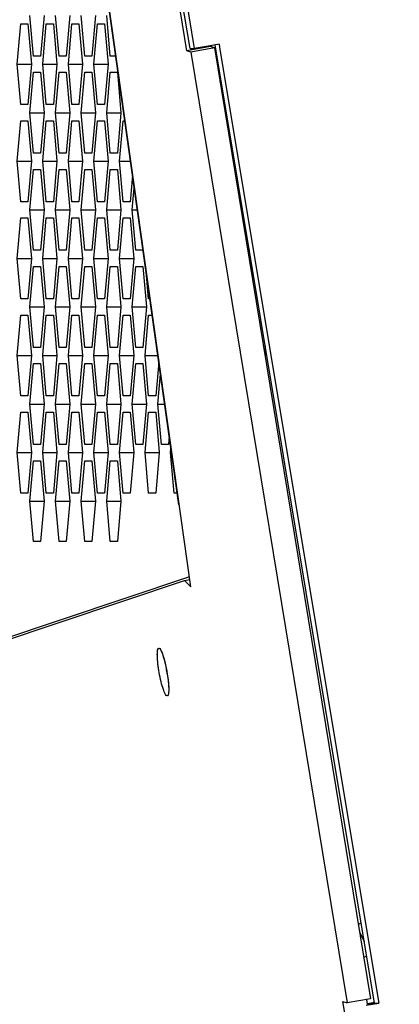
# Model space of a CAD drawing. Header units: millimetres. Extents: x 0 to 420, y 0 to 297.
# Tile 250 of 256: x 230.38 to 232.72, y 205.21 to 211.3. Entities that reach past the tile are written whole.
import ezdxf

# ---------------------------------------------------------------- set-up
doc = ezdxf.new("R2010")
doc.units = ezdxf.units.MM
doc.header["$LTSCALE"] = 23.1
doc.layers.get('0').update_dxf_attribs({"linetype": 'CONTINUOUS'})
doc.layers.add('DIM_PILOTEES', color=7, linetype='CONTINUOUS')
doc.styles.get("Standard").update_dxf_attribs({"font": 'txt', "width": 0.7})
doc.dimstyles.new('DIMSTYLE_1', dxfattribs={"dimtxt": 2.5, "dimasz": 3.5, "dimexe": 2, "dimexo": 0, "dimtad": 1, "dimdec": 0, "dimlfac": 10, "dimdsep": 46, "dimtxsty": 'Standard', "dimblk": '_FILLED', "dimblk1": '_FILLED', "dimblk2": '_FILLED', "dimcen": 0.09, "dimazin": 2, "dimtp": 1.2, "dimtm": 1.2, "dimtfac": 1, "dimtdec": 0, "dimtofl": 0, "dimtmove": 0, "dimatfit": 3, "dimldrblk": '_FILLED', "dimfxl": 0, "dimtolj": 1, "dimarcsym": 0})
doc.dimstyles.new('DIMSTYLE_2', dxfattribs={"dimtxt": 2.5, "dimasz": 3.5, "dimexe": 2, "dimexo": 0, "dimtad": 1, "dimdec": 0, "dimlfac": 10, "dimdsep": 46, "dimtxsty": 'Standard', "dimblk": '_FILLED', "dimblk1": '_FILLED', "dimblk2": '_FILLED', "dimcen": 0.09, "dimazin": 2, "dimtp": 0.5, "dimtm": 0.5, "dimtfac": 1, "dimtdec": 0, "dimtofl": 0, "dimtmove": 0, "dimatfit": 3, "dimldrblk": '_FILLED', "dimfxl": 0, "dimtolj": 1, "dimarcsym": 0})
doc.dimstyles.new('DIMSTYLE_4', dxfattribs={"dimtxt": 2.5, "dimasz": 3.5, "dimexe": 2, "dimexo": 0, "dimtad": 1, "dimdec": 0, "dimlfac": 10, "dimdsep": 46, "dimtxsty": 'Standard', "dimblk": '_FILLED', "dimblk1": '_FILLED', "dimblk2": '_FILLED', "dimcen": 0.09, "dimazin": 2, "dimtp": 0.8, "dimtm": 0.8, "dimtfac": 1, "dimtdec": 0, "dimtofl": 0, "dimtmove": 0, "dimatfit": 3, "dimldrblk": '_FILLED', "dimfxl": 0, "dimtolj": 1, "dimarcsym": 0})

# ---------------------------------------------------------------- blocks, each defined once
blk = doc.blocks.new('_FILLED')
at = {"color": 0, "linetype": 'ByBlock'}
blk.add_solid([(0, 0), (-1, 0.1429), (-1, -0.1429)], dxfattribs=at)
blk = doc.blocks.new('*D1')
at = {"layer": 'DIM_PILOTEES', "color": 2, "linetype": 'Continuous'}
for p, q in [((273.9153, 254.2086), (213.2201, 254.2086)), ((215.2201, 254.2086), (215.2201, 191.8279)), ((215.2201, 129.4471), (215.2201, 191.8279)), ((273.9407, 129.4471), (213.2201, 129.4471))]:
    blk.add_line(p, q, dxfattribs=at)
at = {"layer": 'DIM_PILOTEES', "color": 2, "linetype": 'Continuous', "xscale": 3.5, "yscale": 3.5, "zscale": 3.5}
for p, rotation in [((215.2201, 254.2086), 90), ((215.2201, 129.4471), 270)]:
    blk.add_blockref('_FILLED', p, dxfattribs=dict(at, rotation=rotation))
at = {"layer": 'DIM_PILOTEES', "color": 2, "linetype": 'Continuous', "insert": (212.0951, 191.6644), "char_height": 2.5, "width": 10.982143, "attachment_point": 2, "rotation": 90, "line_spacing_factor": 0.9}
blk.add_mtext('{\\ftxt;\\W0.0001;\\H0.0001;\\~}{\\ftxt;\\W2.9285714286;\\H2.5; }{\\ftxt;\\W0.0001;\\H0.0001;\\~}', dxfattribs=at)
blk = doc.blocks.new('*D2')
at = {"layer": 'DIM_PILOTEES', "color": 2, "linetype": 'Continuous'}
for p, q in [((226.3883, 206.1532), (226.3883, 267.8625)), ((243.2945, 226.4959), (243.2945, 267.8625)), ((226.3883, 265.8625), (218.8883, 265.8625)), ((218.8883, 265.8625), (234.8414, 265.8625)), ((250.7945, 265.8625), (234.8414, 265.8625)), ((243.2945, 265.8625), (250.7945, 265.8625))]:
    blk.add_line(p, q, dxfattribs=at)
at = {"layer": 'DIM_PILOTEES', "color": 2, "linetype": 'Continuous', "xscale": 3.5, "yscale": 3.5, "zscale": 3.5}
blk.add_blockref('_FILLED', (226.3883, 265.8625), dxfattribs=at)
at = {"layer": 'DIM_PILOTEES', "color": 2, "linetype": 'Continuous', "xscale": 3.5, "yscale": 3.5, "zscale": 3.5, "rotation": 180}
blk.add_blockref('_FILLED', (243.2945, 265.8625), dxfattribs=at)
at = {"layer": 'DIM_PILOTEES', "color": 2, "linetype": 'Continuous', "insert": (235.5503, 268.9875), "char_height": 2.5, "width": 8.035714, "attachment_point": 2, "line_spacing_factor": 0.9}
blk.add_mtext('{\\ftxt;\\W0.0001;\\H0.0001;\\~}{\\ftxt;\\W2.1428571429;\\H2.5; }{\\ftxt;\\W0.0001;\\H0.0001;\\~}', dxfattribs=at)
blk = doc.blocks.new('*D9')
at = {"layer": 'DIM_PILOTEES', "color": 2, "linetype": 'Continuous'}
for p, q in [((226.3883, 206.1532), (226.3883, 279.9641)), ((276.2211, 241.5579), (276.2211, 279.9641)), ((226.3883, 277.9641), (251.3047, 277.9641)), ((276.2211, 277.9641), (251.3047, 277.9641))]:
    blk.add_line(p, q, dxfattribs=at)
at = {"layer": 'DIM_PILOTEES', "color": 2, "linetype": 'Continuous', "xscale": 3.5, "yscale": 3.5, "zscale": 3.5, "rotation": 180}
blk.add_blockref('_FILLED', (226.3883, 277.9641), dxfattribs=at)
at = {"layer": 'DIM_PILOTEES', "color": 2, "linetype": 'Continuous', "xscale": 3.5, "yscale": 3.5, "zscale": 3.5}
blk.add_blockref('_FILLED', (276.2211, 277.9641), dxfattribs=at)
at = {"layer": 'DIM_PILOTEES', "color": 2, "linetype": 'Continuous', "insert": (253.158, 281.0891), "char_height": 2.5, "width": 8.839286, "attachment_point": 2, "line_spacing_factor": 0.9}
blk.add_mtext('{\\ftxt;\\W0.0001;\\H0.0001;\\~}{\\ftxt;\\W2.3571428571;\\H2.5; }{\\ftxt;\\W0.0001;\\H0.0001;\\~}', dxfattribs=at)

msp = doc.modelspace()

# ---------------------------------------------------------------- linework, layer by layer
at = {"color": 7, "linetype": 'Continuous'}
for p, q in [((231.435, 207.7924), (230.4753, 214.5949)), ((231.3614, 208.2997), (230.4774, 214.5656)), ((231.4103, 211.105), (231.2487, 212.0882)), ((231.431, 211.1192), (231.2754, 212.0545)), ((231.3008, 212.0545), (231.4564, 211.1192)), ((231.5561, 211.131), (231.4103, 211.105)), ((231.431, 211.1192), (231.4564, 211.1192)), ((231.5817, 211.1224), (231.4359, 211.0964)), ((231.5552, 211.1361), (231.4564, 211.1192)), ((231.6103, 211.1455), (231.5552, 211.1361)), ((232.5711, 205.2204), (231.5856, 211.1414)), ((231.6103, 211.1455), (231.6132, 211.1277)), ((231.6103, 211.1455), (231.6132, 211.1277)), ((231.6132, 211.1277), (232.5906, 205.2553)), ((231.4359, 211.0964), (231.4103, 211.105)), ((231.4359, 211.0964), (232.4009, 205.2219)), ((230.3618, 211.022), (230.4496, 211.022)), ((230.5199, 211.022), (230.6077, 211.022)), ((230.678, 211.022), (230.7658, 211.022)), ((230.8361, 211.022), (230.9239, 211.022)), ((230.4408, 210.722), (230.5287, 210.722)), ((230.5989, 210.722), (230.6867, 210.722)), ((230.757, 210.722), (230.8448, 210.722)), ((230.9151, 210.722), (231.0029, 210.722)), ((230.3618, 210.422), (230.4496, 210.422)), ((230.5199, 210.422), (230.6077, 210.422)), ((230.678, 210.422), (230.7658, 210.422)), ((230.8361, 210.422), (230.9239, 210.422)), ((230.9941, 210.422), (231.062, 210.422)), ((230.4408, 210.122), (230.5287, 210.122)), ((230.5989, 210.122), (230.6867, 210.122)), ((230.757, 210.122), (230.8448, 210.122)), ((230.9151, 210.122), (231.0029, 210.122)), ((231.0732, 210.122), (231.1043, 210.122)), ((230.3618, 209.822), (230.4496, 209.822)), ((230.5199, 209.822), (230.6077, 209.822)), ((230.678, 209.822), (230.7658, 209.822)), ((230.8361, 209.822), (230.9239, 209.822)), ((230.9941, 209.822), (231.082, 209.822)), ((230.4408, 209.522), (230.5287, 209.522)), ((230.5989, 209.522), (230.6867, 209.522)), ((230.757, 209.522), (230.8448, 209.522)), ((230.9151, 209.522), (231.0029, 209.522)), ((231.0732, 209.522), (231.161, 209.522)), ((230.3618, 209.222), (230.4496, 209.222)), ((230.5199, 209.222), (230.6077, 209.222)), ((230.678, 209.222), (230.7658, 209.222)), ((230.8361, 209.222), (230.9239, 209.222)), ((230.9941, 209.222), (231.082, 209.222)), ((231.1522, 209.222), (231.2313, 209.222)), ((231.8952, 209.2814), (231.8952, 209.214)), ((230.4408, 208.922), (230.5287, 208.922)), ((230.5989, 208.922), (230.6867, 208.922)), ((230.757, 208.922), (230.8448, 208.922)), ((230.9151, 208.922), (231.0029, 208.922)), ((231.0732, 208.922), (231.161, 208.922)), ((231.2313, 208.922), (231.2736, 208.922)), ((230.3618, 208.622), (230.4496, 208.622)), ((230.5199, 208.622), (230.6077, 208.622)), ((230.678, 208.622), (230.7658, 208.622)), ((230.8361, 208.622), (230.9239, 208.622)), ((230.9941, 208.622), (231.082, 208.622)), ((231.1522, 208.622), (231.2401, 208.622)), ((230.4408, 208.322), (230.5287, 208.322)), ((230.5989, 208.322), (230.6867, 208.322)), ((230.757, 208.322), (230.8448, 208.322)), ((230.9151, 208.322), (231.0029, 208.322)), ((226.3883, 206.1532), (231.3956, 207.8322)), ((231.3956, 207.8322), (231.4286, 207.8381)), ((231.3956, 207.8322), (231.435, 207.7924)), ((232.4711, 205.7083), (232.4885, 205.7167)), ((232.4788, 205.6614), (232.5076, 205.6017)), ((232.5227, 205.5111), (232.5049, 205.5025)), ((232.5368, 204.2473), (232.3753, 205.2305)), ((232.3753, 205.2305), (232.4009, 205.2219)), ((232.5467, 205.2479), (232.4009, 205.2219)), ((232.5195, 205.2072), (232.5964, 205.2204)), ((232.5272, 205.2191), (232.57, 205.2268)), ((232.5711, 205.2204), (232.5282, 205.213)), ((232.5711, 205.2204), (232.5964, 205.2204)), ((232.5906, 205.2553), (232.5964, 205.2204)), ((232.5906, 205.2553), (232.5964, 205.2204))]:
    msp.add_line(p, q, dxfattribs=at)
at = {"color": 3, "linetype": 'Continuous'}
for p, q in [((230.4628, 211.072), (230.4408, 211.322)), ((230.5287, 211.322), (230.5067, 211.072)), ((230.6209, 211.072), (230.5989, 211.322)), ((230.6867, 211.322), (230.6648, 211.072)), ((230.779, 211.072), (230.757, 211.322)), ((230.8448, 211.322), (230.8229, 211.072)), ((230.9371, 211.072), (230.9151, 211.322)), ((230.3618, 211.022), (230.3837, 211.272)), ((230.3837, 211.272), (230.4277, 211.272)), ((230.4277, 211.272), (230.4496, 211.022)), ((230.5199, 211.022), (230.5418, 211.272)), ((230.5418, 211.272), (230.5857, 211.272)), ((230.5857, 211.272), (230.6077, 211.022)), ((230.678, 211.022), (230.6999, 211.272)), ((230.6999, 211.272), (230.7438, 211.272)), ((230.7438, 211.272), (230.7658, 211.022)), ((230.8361, 211.022), (230.858, 211.272)), ((230.858, 211.272), (230.9019, 211.272)), ((230.9019, 211.272), (230.9239, 211.022)), ((231.5561, 211.131), (231.5552, 211.1361)), ((231.5817, 211.1224), (231.5561, 211.131)), ((231.5817, 211.1224), (232.5467, 205.2479)), ((230.5067, 211.072), (230.4628, 211.072)), ((230.6648, 211.072), (230.6209, 211.072)), ((230.8229, 211.072), (230.779, 211.072)), ((230.9703, 211.072), (230.9371, 211.072)), ((230.3837, 210.772), (230.3618, 211.022)), ((230.4496, 211.022), (230.4277, 210.772)), ((230.5418, 210.772), (230.5199, 211.022)), ((230.6077, 211.022), (230.5857, 210.772)), ((230.6999, 210.772), (230.678, 211.022)), ((230.7658, 211.022), (230.7438, 210.772)), ((230.858, 210.772), (230.8361, 211.022)), ((230.9239, 211.022), (230.9019, 210.772)), ((230.4408, 210.722), (230.4628, 210.972)), ((230.4628, 210.972), (230.5067, 210.972)), ((230.5067, 210.972), (230.5287, 210.722)), ((230.5989, 210.722), (230.6209, 210.972)), ((230.6209, 210.972), (230.6648, 210.972)), ((230.6648, 210.972), (230.6867, 210.722)), ((230.757, 210.722), (230.779, 210.972)), ((230.779, 210.972), (230.8229, 210.972)), ((230.8229, 210.972), (230.8448, 210.722)), ((230.9151, 210.722), (230.9371, 210.972)), ((230.9371, 210.972), (230.981, 210.972)), ((230.981, 210.972), (231.0029, 210.722)), ((231.6165, 210.9103), (231.6174, 210.9502)), ((231.617, 210.9305), (231.6213, 210.8809)), ((230.4277, 210.772), (230.3837, 210.772)), ((230.5857, 210.772), (230.5418, 210.772)), ((230.7438, 210.772), (230.6999, 210.772)), ((230.9019, 210.772), (230.858, 210.772)), ((230.4628, 210.472), (230.4408, 210.722)), ((230.5287, 210.722), (230.5067, 210.472)), ((230.6209, 210.472), (230.5989, 210.722)), ((230.6867, 210.722), (230.6648, 210.472)), ((230.779, 210.472), (230.757, 210.722)), ((230.8448, 210.722), (230.8229, 210.472)), ((230.9371, 210.472), (230.9151, 210.722)), ((231.0029, 210.722), (230.981, 210.472)), ((230.3618, 210.422), (230.3837, 210.672)), ((230.3837, 210.672), (230.4277, 210.672)), ((230.4277, 210.672), (230.4496, 210.422)), ((230.5199, 210.422), (230.5418, 210.672)), ((230.5418, 210.672), (230.5857, 210.672)), ((230.5857, 210.672), (230.6077, 210.422)), ((230.678, 210.422), (230.6999, 210.672)), ((230.6999, 210.672), (230.7438, 210.672)), ((230.7438, 210.672), (230.7658, 210.422)), ((230.8361, 210.422), (230.858, 210.672)), ((230.858, 210.672), (230.9019, 210.672)), ((230.9019, 210.672), (230.9239, 210.422)), ((230.9941, 210.422), (231.0161, 210.672)), ((231.0161, 210.672), (231.0267, 210.672)), ((230.5067, 210.472), (230.4628, 210.472)), ((230.6648, 210.472), (230.6209, 210.472)), ((230.8229, 210.472), (230.779, 210.472)), ((230.981, 210.472), (230.9371, 210.472)), ((230.3837, 210.172), (230.3618, 210.422)), ((230.4496, 210.422), (230.4277, 210.172)), ((230.5418, 210.172), (230.5199, 210.422)), ((230.6077, 210.422), (230.5857, 210.172)), ((230.6999, 210.172), (230.678, 210.422)), ((230.7658, 210.422), (230.7438, 210.172)), ((230.858, 210.172), (230.8361, 210.422)), ((230.9239, 210.422), (230.9019, 210.172)), ((231.0161, 210.172), (230.9941, 210.422)), ((230.4408, 210.122), (230.4628, 210.372)), ((230.4628, 210.372), (230.5067, 210.372)), ((230.5067, 210.372), (230.5287, 210.122)), ((230.5989, 210.122), (230.6209, 210.372)), ((230.6209, 210.372), (230.6648, 210.372)), ((230.6648, 210.372), (230.6867, 210.122)), ((230.757, 210.122), (230.779, 210.372)), ((230.779, 210.372), (230.8229, 210.372)), ((230.8229, 210.372), (230.8448, 210.122)), ((230.9151, 210.122), (230.9371, 210.372)), ((230.9371, 210.372), (230.981, 210.372)), ((230.981, 210.372), (231.0029, 210.122)), ((231.0743, 210.3348), (231.06, 210.172)), ((231.0732, 210.122), (231.0851, 210.258)), ((230.4277, 210.172), (230.3837, 210.172)), ((230.5857, 210.172), (230.5418, 210.172)), ((230.7438, 210.172), (230.6999, 210.172)), ((230.9019, 210.172), (230.858, 210.172)), ((231.06, 210.172), (231.0161, 210.172)), ((230.4628, 209.872), (230.4408, 210.122)), ((230.5287, 210.122), (230.5067, 209.872)), ((230.6209, 209.872), (230.5989, 210.122)), ((230.6867, 210.122), (230.6648, 209.872)), ((230.779, 209.872), (230.757, 210.122)), ((230.8448, 210.122), (230.8229, 209.872)), ((230.9371, 209.872), (230.9151, 210.122)), ((231.0029, 210.122), (230.981, 209.872)), ((231.0951, 209.872), (231.0732, 210.122)), ((230.3618, 209.822), (230.3837, 210.072)), ((230.3837, 210.072), (230.4277, 210.072)), ((230.4277, 210.072), (230.4496, 209.822)), ((230.5199, 209.822), (230.5418, 210.072)), ((230.5418, 210.072), (230.5857, 210.072)), ((230.5857, 210.072), (230.6077, 209.822)), ((230.678, 209.822), (230.6999, 210.072)), ((230.6999, 210.072), (230.7438, 210.072)), ((230.7438, 210.072), (230.7658, 209.822)), ((230.8361, 209.822), (230.858, 210.072)), ((230.858, 210.072), (230.9019, 210.072)), ((230.9019, 210.072), (230.9239, 209.822)), ((230.9941, 209.822), (231.0161, 210.072)), ((231.0161, 210.072), (231.06, 210.072)), ((231.06, 210.072), (231.082, 209.822)), ((230.5067, 209.872), (230.4628, 209.872)), ((230.6648, 209.872), (230.6209, 209.872)), ((230.8229, 209.872), (230.779, 209.872)), ((230.981, 209.872), (230.9371, 209.872)), ((231.1391, 209.872), (231.0951, 209.872)), ((231.7963, 209.8753), (231.7963, 209.8156)), ((230.3837, 209.572), (230.3618, 209.822)), ((230.4496, 209.822), (230.4277, 209.572)), ((230.4408, 209.522), (230.4628, 209.772)), ((230.4628, 209.772), (230.5067, 209.772)), ((230.5067, 209.772), (230.5287, 209.522)), ((230.5418, 209.572), (230.5199, 209.822)), ((230.6077, 209.822), (230.5857, 209.572)), ((230.5989, 209.522), (230.6209, 209.772)), ((230.6209, 209.772), (230.6648, 209.772)), ((230.6648, 209.772), (230.6867, 209.522)), ((230.6999, 209.572), (230.678, 209.822)), ((230.7658, 209.822), (230.7438, 209.572)), ((230.757, 209.522), (230.779, 209.772)), ((230.779, 209.772), (230.8229, 209.772)), ((230.8229, 209.772), (230.8448, 209.522)), ((230.858, 209.572), (230.8361, 209.822)), ((230.9239, 209.822), (230.9019, 209.572)), ((230.9151, 209.522), (230.9371, 209.772)), ((230.9371, 209.772), (230.981, 209.772)), ((230.981, 209.772), (231.0029, 209.522)), ((231.0161, 209.572), (230.9941, 209.822)), ((231.082, 209.822), (231.06, 209.572)), ((231.0732, 209.522), (231.0951, 209.772)), ((231.0951, 209.772), (231.1391, 209.772)), ((231.1391, 209.772), (231.161, 209.522)), ((231.1742, 209.572), (231.1614, 209.7174)), ((230.4277, 209.572), (230.3837, 209.572)), ((230.5857, 209.572), (230.5418, 209.572)), ((230.7438, 209.572), (230.6999, 209.572)), ((230.9019, 209.572), (230.858, 209.572)), ((231.06, 209.572), (231.0161, 209.572)), ((231.1819, 209.572), (231.1742, 209.572)), ((230.3618, 209.222), (230.3837, 209.472)), ((230.3837, 209.472), (230.4277, 209.472)), ((230.4277, 209.472), (230.4496, 209.222)), ((230.4628, 209.272), (230.4408, 209.522)), ((230.5287, 209.522), (230.5067, 209.272)), ((230.5199, 209.222), (230.5418, 209.472)), ((230.5418, 209.472), (230.5857, 209.472)), ((230.5857, 209.472), (230.6077, 209.222)), ((230.6209, 209.272), (230.5989, 209.522)), ((230.6867, 209.522), (230.6648, 209.272)), ((230.678, 209.222), (230.6999, 209.472)), ((230.6999, 209.472), (230.7438, 209.472)), ((230.7438, 209.472), (230.7658, 209.222)), ((230.779, 209.272), (230.757, 209.522)), ((230.8448, 209.522), (230.8229, 209.272)), ((230.8361, 209.222), (230.858, 209.472)), ((230.858, 209.472), (230.9019, 209.472)), ((230.9019, 209.472), (230.9239, 209.222)), ((230.9371, 209.272), (230.9151, 209.522)), ((231.0029, 209.522), (230.981, 209.272)), ((230.9941, 209.222), (231.0161, 209.472)), ((231.0161, 209.472), (231.06, 209.472)), ((231.06, 209.472), (231.082, 209.222)), ((231.0951, 209.272), (231.0732, 209.522)), ((231.161, 209.522), (231.1391, 209.272)), ((231.1522, 209.222), (231.1742, 209.472)), ((231.1742, 209.472), (231.196, 209.472)), ((230.3837, 208.972), (230.3618, 209.222)), ((230.4496, 209.222), (230.4277, 208.972)), ((230.5067, 209.272), (230.4628, 209.272)), ((230.5418, 208.972), (230.5199, 209.222)), ((230.6077, 209.222), (230.5857, 208.972)), ((230.6648, 209.272), (230.6209, 209.272)), ((230.6999, 208.972), (230.678, 209.222)), ((230.7658, 209.222), (230.7438, 208.972)), ((230.8229, 209.272), (230.779, 209.272)), ((230.858, 208.972), (230.8361, 209.222)), ((230.9239, 209.222), (230.9019, 208.972)), ((230.981, 209.272), (230.9371, 209.272)), ((231.0161, 208.972), (230.9941, 209.222)), ((231.082, 209.222), (231.06, 208.972)), ((231.1391, 209.272), (231.0951, 209.272)), ((231.1742, 208.972), (231.1522, 209.222)), ((230.4408, 208.922), (230.4628, 209.172)), ((230.4628, 209.172), (230.5067, 209.172)), ((230.5067, 209.172), (230.5287, 208.922)), ((230.5989, 208.922), (230.6209, 209.172)), ((230.6209, 209.172), (230.6648, 209.172)), ((230.6648, 209.172), (230.6867, 208.922)), ((230.757, 208.922), (230.779, 209.172)), ((230.779, 209.172), (230.8229, 209.172)), ((230.8229, 209.172), (230.8448, 208.922)), ((230.9151, 208.922), (230.9371, 209.172)), ((230.9371, 209.172), (230.981, 209.172)), ((230.981, 209.172), (231.0029, 208.922)), ((231.0732, 208.922), (231.0951, 209.172)), ((231.0951, 209.172), (231.1391, 209.172)), ((231.1391, 209.172), (231.161, 208.922)), ((231.2367, 209.1838), (231.2181, 208.972)), ((231.2313, 208.922), (231.2475, 209.107)), ((230.4277, 208.972), (230.3837, 208.972)), ((230.4628, 208.672), (230.4408, 208.922)), ((230.5287, 208.922), (230.5067, 208.672)), ((230.5857, 208.972), (230.5418, 208.972)), ((230.6209, 208.672), (230.5989, 208.922)), ((230.6867, 208.922), (230.6648, 208.672)), ((230.7438, 208.972), (230.6999, 208.972)), ((230.779, 208.672), (230.757, 208.922)), ((230.8448, 208.922), (230.8229, 208.672)), ((230.9019, 208.972), (230.858, 208.972)), ((230.9371, 208.672), (230.9151, 208.922)), ((231.0029, 208.922), (230.981, 208.672)), ((231.06, 208.972), (231.0161, 208.972)), ((231.0951, 208.672), (231.0732, 208.922)), ((231.161, 208.922), (231.1391, 208.672)), ((231.2181, 208.972), (231.1742, 208.972)), ((231.2532, 208.672), (231.2313, 208.922)), ((230.3618, 208.622), (230.3837, 208.872)), ((230.3837, 208.872), (230.4277, 208.872)), ((230.4277, 208.872), (230.4496, 208.622)), ((230.5199, 208.622), (230.5418, 208.872)), ((230.5418, 208.872), (230.5857, 208.872)), ((230.5857, 208.872), (230.6077, 208.622)), ((230.678, 208.622), (230.6999, 208.872)), ((230.6999, 208.872), (230.7438, 208.872)), ((230.7438, 208.872), (230.7658, 208.622)), ((230.8361, 208.622), (230.858, 208.872)), ((230.858, 208.872), (230.9019, 208.872)), ((230.9019, 208.872), (230.9239, 208.622)), ((230.9941, 208.622), (231.0161, 208.872)), ((231.0161, 208.872), (231.06, 208.872)), ((231.06, 208.872), (231.082, 208.622)), ((231.1522, 208.622), (231.1742, 208.872)), ((231.1742, 208.872), (231.2181, 208.872)), ((231.2181, 208.872), (231.2401, 208.622)), ((231.3017, 208.7234), (231.2972, 208.672)), ((230.3837, 208.372), (230.3618, 208.622)), ((230.4496, 208.622), (230.4277, 208.372)), ((230.5067, 208.672), (230.4628, 208.672)), ((230.5418, 208.372), (230.5199, 208.622)), ((230.6077, 208.622), (230.5857, 208.372)), ((230.6648, 208.672), (230.6209, 208.672)), ((230.6999, 208.372), (230.678, 208.622)), ((230.7658, 208.622), (230.7438, 208.372)), ((230.8229, 208.672), (230.779, 208.672)), ((230.858, 208.372), (230.8361, 208.622)), ((230.9239, 208.622), (230.9019, 208.372)), ((230.981, 208.672), (230.9371, 208.672)), ((231.0161, 208.372), (230.9941, 208.622)), ((231.082, 208.622), (231.06, 208.372)), ((231.1391, 208.672), (231.0951, 208.672)), ((231.1742, 208.372), (231.1522, 208.622)), ((231.2401, 208.622), (231.2181, 208.372)), ((231.2972, 208.672), (231.2532, 208.672)), ((231.3103, 208.622), (231.3125, 208.6466)), ((231.3323, 208.372), (231.3103, 208.622)), ((230.4408, 208.322), (230.4628, 208.572)), ((230.4628, 208.572), (230.5067, 208.572)), ((230.5067, 208.572), (230.5287, 208.322)), ((230.5989, 208.322), (230.6209, 208.572)), ((230.6209, 208.572), (230.6648, 208.572)), ((230.6648, 208.572), (230.6867, 208.322)), ((230.757, 208.322), (230.779, 208.572)), ((230.779, 208.572), (230.8229, 208.572)), ((230.8229, 208.572), (230.8448, 208.322)), ((230.9151, 208.322), (230.9371, 208.572)), ((230.9371, 208.572), (230.981, 208.572)), ((230.981, 208.572), (231.0029, 208.322)), ((230.4277, 208.372), (230.3837, 208.372)), ((230.5857, 208.372), (230.5418, 208.372)), ((230.7438, 208.372), (230.6999, 208.372)), ((230.9019, 208.372), (230.858, 208.372)), ((231.06, 208.372), (231.0161, 208.372)), ((231.2181, 208.372), (231.1742, 208.372)), ((231.3512, 208.372), (231.3323, 208.372)), ((230.4628, 208.072), (230.4408, 208.322)), ((230.5287, 208.322), (230.5067, 208.072)), ((230.6209, 208.072), (230.5989, 208.322)), ((230.6867, 208.322), (230.6648, 208.072)), ((230.779, 208.072), (230.757, 208.322)), ((230.8448, 208.322), (230.8229, 208.072)), ((230.9371, 208.072), (230.9151, 208.322)), ((231.0029, 208.322), (230.981, 208.072)), ((230.5067, 208.072), (230.4628, 208.072)), ((230.6648, 208.072), (230.6209, 208.072)), ((230.8229, 208.072), (230.779, 208.072)), ((230.981, 208.072), (230.9371, 208.072)), ((231.4262, 207.8553), (226.5369, 206.2145)), ((232.5282, 205.2133), (232.5232, 205.2437))]:
    msp.add_line(p, q, dxfattribs=at)
at = {"color": 7, "linetype": 'Continuous'}
for centre, radius, start, end in [((230.36, 207.1049), 0.9414, 10.08443, 11.01609), ((230.3609, 207.105), 0.9404, 9.15278, 10.08509)]:
    msp.add_arc(centre, radius, start, end, dxfattribs=at)
msp.add_open_spline([(231.3642, 208.2946), (231.3628, 208.296), (231.3617, 208.2978), (231.3614, 208.2997)], degree=3, dxfattribs=at)
for points, knots in [([(231.2398, 207.2624), (231.2364, 207.2812), (231.2312, 207.3156), (231.2277, 207.3638), (231.228, 207.3922), (231.2322, 207.4128), (231.237, 207.4137)], [0, 0, 0, 0, 0.372218, 0.689113, 0.905436, 1, 1, 1, 1]), ([(231.2398, 207.2624), (231.2366, 207.28), (231.2318, 207.3131), (231.2276, 207.3584), (231.2284, 207.3897), (231.2305, 207.4087), (231.2348, 207.4126)], [0, 0, 0, 0, 0.354717, 0.66296, 0.885712, 1, 1, 1, 1]), ([(231.2348, 207.4126), (231.2351, 207.4129), (231.2358, 207.4133), (231.2366, 207.4136), (231.237, 207.4137)], [0, 0, 0, 0, 0.520731, 1, 1, 1, 1]), ([(231.237, 207.4137), (231.2418, 207.4146), (231.2529, 207.3965), (231.263, 207.3698), (231.2764, 207.3229), (231.2834, 207.2886), (231.2868, 207.2697)], [0, 0, 0, 0, 0.094586, 0.311181, 0.628221, 1, 1, 1, 1]), ([(231.237, 207.4137), (231.2413, 207.4145), (231.2517, 207.399), (231.2611, 207.375), (231.2738, 207.3331), (231.2806, 207.302), (231.284, 207.2847)], [0, 0, 0, 0, 0.094457, 0.307248, 0.622176, 1, 1, 1, 1]), ([(231.2896, 207.1184), (231.2848, 207.1175), (231.2737, 207.1356), (231.2636, 207.1623), (231.2502, 207.2091), (231.2432, 207.2435), (231.2398, 207.2624)], [0, 0, 0, 0, 0.094586, 0.311181, 0.628221, 1, 1, 1, 1]), ([(231.2868, 207.2697), (231.2901, 207.2509), (231.2954, 207.2164), (231.2989, 207.1682), (231.2986, 207.1398), (231.2944, 207.1192), (231.2896, 207.1184)], [0, 0, 0, 0, 0.372206, 0.689101, 0.905429, 1, 1, 1, 1]), ([(231.2894, 207.2546), (231.292, 207.2384), (231.296, 207.2085), (231.2991, 207.1677), (231.2981, 207.1397), (231.2957, 207.1229), (231.2918, 207.1195)], [0, 0, 0, 0, 0.359766, 0.666042, 0.885595, 1, 1, 1, 1]), ([(231.2918, 207.1195), (231.2915, 207.1192), (231.2908, 207.1187), (231.29, 207.1184), (231.2896, 207.1184)], [0, 0, 0, 0, 0.520698, 1, 1, 1, 1])]:
    msp.add_open_spline(points, degree=3, knots=knots, dxfattribs=at)

# ---------------------------------------------------------------- dimensions: what is measured, and where the dimension line sits
at = {"layer": 'DIM_PILOTEES', "color": 2, "linetype": 'Continuous'}
for base, p1, p2, angle, text, dimstyle, picture, middle in [((226.3883, 277.9641), (276.2211, 241.5579), (226.3883, 206.1532), 180, '{\\ftxt;\\W0.0001;\\H0.0001;\\~}{\\ftxt;\\W2.3571428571;\\H2.5; }{\\ftxt;\\W0.0001;\\H0.0001;\\~}', 'DIMSTYLE_4', '*D9', (252.8009, 277.9641)), ((226.3883, 265.8625), (243.2945, 226.4959), (226.3883, 206.1532), 180, '{\\ftxt;\\W0.0001;\\H0.0001;\\~}{\\ftxt;\\W2.1428571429;\\H2.5; }{\\ftxt;\\W0.0001;\\H0.0001;\\~}', 'DIMSTYLE_2', '*D2', (235.1932, 265.8625)), ((215.2201, 254.2086), (273.9407, 129.4471), (273.9153, 254.2086), 90, '{\\ftxt;\\W0.0001;\\H0.0001;\\~}{\\ftxt;\\W2.9285714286;\\H2.5; }{\\ftxt;\\W0.0001;\\H0.0001;\\~}', 'DIMSTYLE_1', '*D1', (215.2201, 191.3072))]:
    dim = msp.add_linear_dim(base=base, p1=p1, p2=p2, angle=angle, text=text, dimstyle=dimstyle, dxfattribs=at)
    dim.commit()
    dim.dimension.update_dxf_attribs({"geometry": picture, "text_midpoint": middle, "dimtype": 160})

doc.saveas('drawing.dxf')
